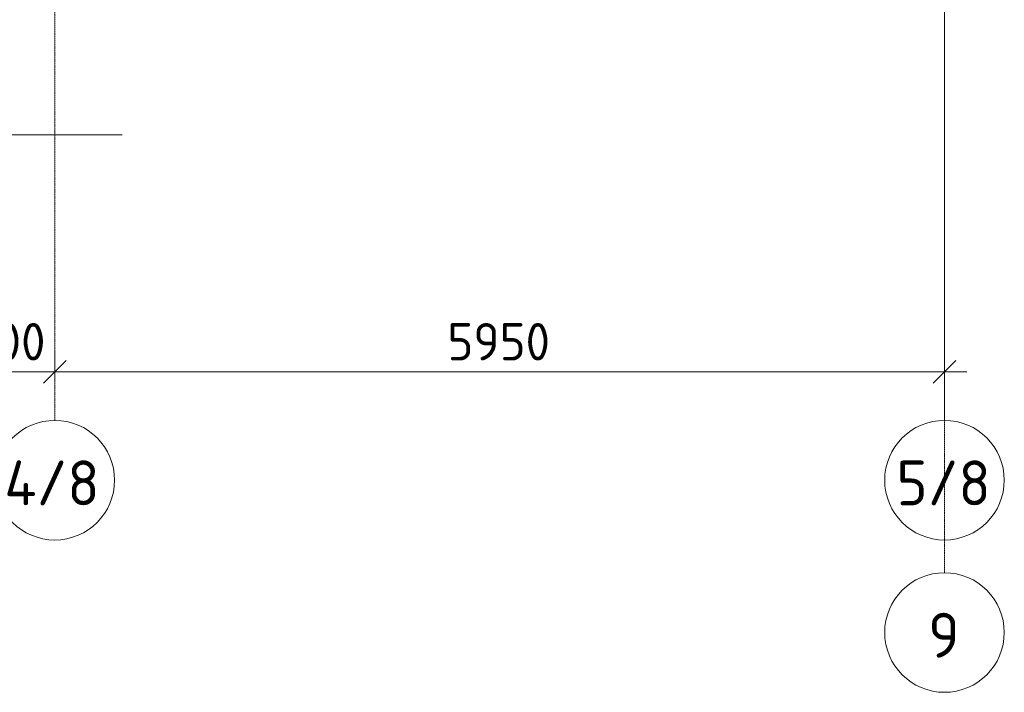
# Model space of a CAD drawing. Header units: millimetres. Extents: x 86102 to 162330, y -10965 to 131946.
# Tile 32 of 52: x 142185 to 148770, y 55071 to 59571. Entities that reach past the tile are written whole.
import ezdxf

# ---------------------------------------------------------------- set-up
doc = ezdxf.new("R2010")
doc.units = ezdxf.units.MM
doc.linetypes.add('4_ Штрихпунктир_ 10 х 2 мм', pattern=[14, 10, -2, 0, -2])
for name, color, linetype, lineweight in [('A-ANNO-DIMS', 7, 'Continuous', 5), ('A-ANNO-DIMS-100', 7, 'Continuous', 5), ('A-DETL-GENF', 7, 'Continuous', 13), ('S-GRID', 7, 'Continuous', 5), ('S-GRID-IDEN', 7, 'Continuous', 5)]:
    doc.layers.add(name, color=color, linetype=linetype, lineweight=lineweight)
doc.styles.add('GOST Common_1', font='GOST_Common.ttf', dxfattribs={"height": 300})
doc.styles.add('GOST Common_3', font='GOST_Common.ttf', dxfattribs={"height": 250})
doc.dimstyles.new('2_5_мм', dxfattribs={"dimscale": 304.8, "dimtxt": 251.428749, "dimasz": 0.492126, "dimexe": 0.492126, "dimexo": 0.492126, "dimgap": 0, "dimtad": 1, "dimdec": 5, "dimrnd": 1e-05, "dimdsep": 46, "dimtxsty": 'GOST Common_3', "dimblk1": 'OBLIQUE', "dimblk2": 'OBLIQUE', "dimsah": 1, "dimcen": 0.09, "dimdle": 0.492126, "dimadec": 5, "dimazin": 2, "dimtfac": 1, "dimtdec": 4, "dimtix": 1, "dimtmove": 0, "dimatfit": 3, "dimfxl": 1, "dimtvp": 1, "dimtolj": 1, "dimtzin": 0, "dimarcsym": 2})

# ---------------------------------------------------------------- blocks, each defined once
blk = doc.blocks.new('Линия разрыва - М 1_100-4180473--02_Подвал_МП_часть В')
at = {"layer": 'A-DETL-GENF', "lineweight": 5}
for q in [(27250, 0), (54500, 0)]:
    blk.add_line((54350, 0), q, dxfattribs=at)
blk = doc.blocks.new('Ось сетки - 8_0 мм-31302--02_Подвал_МП_часть В')
at = {"layer": 'S-GRID-IDEN'}
blk.add_circle((0, 0), 4, dxfattribs=at)
blk = doc.blocks.new('DIMBLOCK75--02_Подвал_МП_часть В')
at = {"layer": 'A-ANNO-DIMS-100'}
for p, q in [((141820, 57171.3), (141820, 57365.2)), ((142420, 57171.3), (142420, 57365.2)), ((141820, 57215.2), (142420, 57215.2)), ((141820, 57215.2), (141820, 57171.3)), ((142420, 57215.2), (142420, 57171.3))]:
    blk.add_line(p, q, dxfattribs=at)
at = {"layer": 'A-ANNO-DIMS-100', "lineweight": 25}
for p, q in [((141820, 57215.2), (141895, 57290.2)), ((142420, 57215.2), (142495, 57290.2)), ((141820, 57215.2), (141745, 57140.2)), ((142420, 57215.2), (142345, 57140.2))]:
    blk.add_line(p, q, dxfattribs=at)
at = {"layer": 'A-ANNO-DIMS-100', "color": 0, "insert": (141857.9, 57541.9), "char_height": 250, "width": 628.998, "attachment_point": 1, "line_spacing_factor": 1.022761, "style": 'GOST Common_3'}
blk.add_mtext('600', dxfattribs=at)
blk = doc.blocks.new('_Oblique')
at = {"color": 0, "linetype": 'ByBlock', "lineweight": -2}
blk.add_line((-0.5, -0.5), (0.5, 0.5), dxfattribs=at)
blk = doc.blocks.new('DIMBLOCK76--02_Подвал_МП_часть В')
at = {"layer": 'A-ANNO-DIMS-100'}
for p, q in [((142420, 57171.3), (142420, 57365.2)), ((148370, 57171.3), (148370, 57365.2)), ((142420, 57215.2), (148520, 57215.2)), ((142420, 57215.2), (142420, 57171.3)), ((148370, 57215.2), (148370, 57171.3))]:
    blk.add_line(p, q, dxfattribs=at)
at = {"layer": 'A-ANNO-DIMS-100', "lineweight": 25}
for p, q in [((142420, 57215.2), (142495, 57290.2)), ((148370, 57215.2), (148445, 57290.2)), ((142420, 57215.2), (142345, 57140.2)), ((148370, 57215.2), (148295, 57140.2))]:
    blk.add_line(p, q, dxfattribs=at)
at = {"layer": 'A-ANNO-DIMS-100', "color": 0, "insert": (145045.6, 57541.9), "char_height": 250, "width": 838.664, "attachment_point": 1, "line_spacing_factor": 1.022761, "style": 'GOST Common_3'}
blk.add_mtext('5950', dxfattribs=at)

msp = doc.modelspace()

# ---------------------------------------------------------------- linework, layer by layer
at = {"layer": 'S-GRID', "linetype": '4_ Штрихпунктир_ 10 х 2 мм'}
for p, q in [((148370, 55871.201096), (148370, 128322.054704)), ((142420, 56890.207756), (142420, 100099.114671)), ((148370, 56890.207756), (148370, 75434.864592))]:
    msp.add_line(p, q, dxfattribs=at)

# ---------------------------------------------------------------- block references
at = {"layer": 'A-DETL-GENF'}
msp.add_blockref('Линия разрыва - М 1_100-4180473--02_Подвал_МП_часть В', (88370, 58800), dxfattribs=at)
at = {"layer": 'S-GRID-IDEN', "xscale": 99.99999999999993, "yscale": 99.99999999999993, "zscale": 99.99999999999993}
for p in [(142420, 56490.207756), (148370, 56490.207756), (148370, 55471.201096)]:
    msp.add_blockref('Ось сетки - 8_0 мм-31302--02_Подвал_МП_часть В', p, dxfattribs=at)

# ---------------------------------------------------------------- texts
at = {"layer": 'S-GRID-IDEN', "char_height": 300, "attachment_point": 1, "style": 'GOST Common_1'}
for s, insert, width in [('4/8', (142082.37793, 56622.294905), 809.704375), ('5/8', (148048.87793, 56622.294905), 769.62), ('\\fGOST Common|b0|i0|c204|p34|;9', (148260.87793, 55603.288245), 256.54)]:
    msp.add_mtext(s, dxfattribs=dict(at, insert=insert, width=width))

# ---------------------------------------------------------------- dimensions: what is measured, and where the dimension line sits
at = {"layer": 'A-ANNO-DIMS'}
for base, p1, p2, override, picture, middle in [((142420, 57215.23151), (141820, 57321.297527), (142420, 57321.297527), {"dimpost": '<>', "dimfxl": 600}, 'DIMBLOCK75--02_Подвал_МП_часть В', (142120, 57340.23151)), ((148370.0000000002, 57215.2315095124), (142420, 57321.2975266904), (148370.0000000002, 57321.2975266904), {"dimpost": '<>', "dimfxl": 5950}, 'DIMBLOCK76--02_Подвал_МП_часть В', (145395.0000000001, 57340.2315095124))]:
    dim = msp.add_linear_dim(base=base, p1=p1, p2=p2, dimstyle='2_5_мм', override=override, dxfattribs=at)
    dim.commit()
    dim.dimension.update_dxf_attribs({"geometry": picture, "text_midpoint": middle})

doc.saveas('drawing.dxf')
